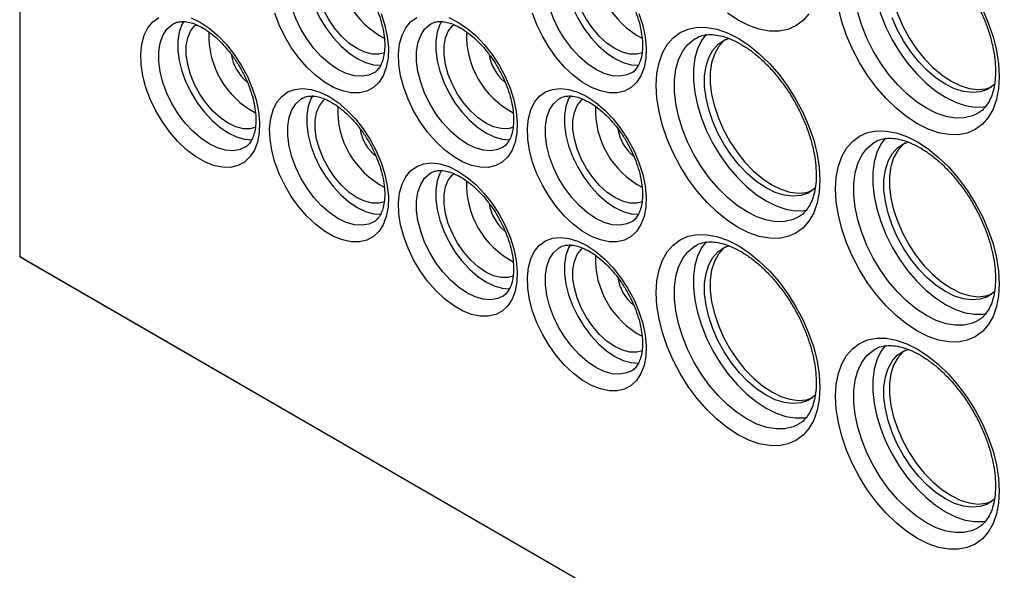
# Model space of a CAD drawing. Header units: millimetres. Extents: x 0 to 559, y 0 to 432.
# Tile 5 of 13: x 428 to 490, y 288 to 323. Entities that reach past the tile are written whole.
import ezdxf

# ---------------------------------------------------------------- set-up
doc = ezdxf.new("R2010")
doc.units = ezdxf.units.MM
doc.header["$LTSCALE"] = 2

msp = doc.modelspace()

# ---------------------------------------------------------------- linework, layer by layer
for p, q in [((428.082, 388.973), (428.082, 307.973)), ((428.082, 307.973), (530.047, 249.11)), ((428.082, 307.973), (428.082, 307.973)), ((428.365, 307.809), (428.082, 307.973)), ((428.365, 307.809), (530.33, 248.946))]:
    msp.add_line(p, q)
at = {"flags": 128}
for points in [[(482.704, 328.524), (482.408, 328.126), (482.158, 327.606), (481.989, 327.006), (481.904, 326.338), (481.904, 325.614), (481.989, 324.847), (482.158, 324.051), (482.408, 323.243), (482.734, 322.436), (483.13, 321.645), (483.588, 320.886), (484.101, 320.172), (484.658, 319.518), (485.249, 318.934), (485.863, 318.432), (486.489, 318.021), (487.115, 317.709), (487.729, 317.502), (488.32, 317.403), (488.877, 317.415), (489.083, 317.45)], [(483.922, 328.184), (483.802, 328.088), (483.475, 327.723), (483.222, 327.263), (483.051, 326.721), (482.964, 326.107), (482.964, 325.436), (483.051, 324.722), (483.222, 323.982), (483.475, 323.232), (483.802, 322.488), (484.197, 321.768), (484.652, 321.087), (485.155, 320.461), (485.696, 319.903), (486.263, 319.427), (486.843, 319.042), (487.422, 318.757), (487.989, 318.58), (488.53, 318.512), (489.033, 318.557), (489.41, 318.677)], [(446.572, 327.513), (446.452, 327.3), (446.281, 326.824), (446.195, 326.276), (446.195, 325.669), (446.281, 325.02), (446.452, 324.348), (446.702, 323.67), (447.025, 323.005), (447.412, 322.37), (447.852, 321.784), (448.333, 321.263), (448.842, 320.82), (449.366, 320.467), (449.89, 320.215), (450.399, 320.07), (450.862, 320.035)], [(462.836, 327.515), (462.715, 327.301), (462.545, 326.826), (462.458, 326.277), (462.458, 325.67), (462.545, 325.022), (462.715, 324.349), (462.966, 323.671), (463.288, 323.006), (463.675, 322.372), (464.115, 321.786), (464.596, 321.264), (465.106, 320.821), (465.629, 320.469), (466.153, 320.217), (466.663, 320.071), (467.125, 320.037)], [(450.427, 319.558), (450.118, 319.42), (449.678, 319.342), (449.197, 319.376), (448.688, 319.521), (448.164, 319.773), (447.64, 320.126), (447.131, 320.569), (446.649, 321.09), (446.209, 321.676), (445.823, 322.311), (445.5, 322.976), (445.25, 323.654), (445.079, 324.326), (444.993, 324.975), (444.993, 325.582), (445.079, 326.131), (445.25, 326.606), (445.5, 326.995), (445.823, 327.288), (445.93, 327.354)], [(451.103, 320.825), (450.762, 320.732), (450.324, 320.733), (449.853, 320.851), (449.366, 321.08), (448.879, 321.413), (448.408, 321.839), (447.97, 322.344), (447.58, 322.91), (447.25, 323.518), (446.992, 324.147), (446.816, 324.776), (446.726, 325.383), (446.726, 325.948), (446.816, 326.452), (446.992, 326.877), (447.25, 327.209), (447.356, 327.299)], [(466.69, 319.56), (466.382, 319.421), (465.942, 319.343), (465.461, 319.378), (464.951, 319.523), (464.427, 319.775), (463.904, 320.127), (463.394, 320.57), (462.913, 321.092), (462.473, 321.678), (462.086, 322.312), (461.764, 322.977), (461.513, 323.656), (461.343, 324.328), (461.256, 324.977), (461.256, 325.583), (461.343, 326.132), (461.513, 326.608), (461.764, 326.997), (462.086, 327.289), (462.194, 327.356)], [(467.366, 320.827), (467.025, 320.734), (466.587, 320.735), (466.117, 320.852), (465.629, 321.081), (465.142, 321.415), (464.672, 321.841), (464.234, 322.346), (463.843, 322.912), (463.513, 323.52), (463.256, 324.149), (463.079, 324.778), (462.989, 325.385), (462.989, 325.95), (463.079, 326.454), (463.256, 326.878), (463.513, 327.21), (463.62, 327.301)], [(439.466, 322.753), (440.039, 322.372), (440.597, 321.899), (441.129, 321.344), (441.623, 320.72), (442.065, 320.043), (442.447, 319.328), (442.759, 318.592), (442.994, 317.852), (443.146, 317.125), (443.211, 316.429), (443.189, 315.78), (443.08, 315.192), (442.886, 314.681), (442.612, 314.257), (442.264, 313.931), (441.851, 313.71), (441.382, 313.6), (440.867, 313.603), (440.32, 313.719), (439.753, 313.945), (439.18, 314.276), (438.613, 314.704), (438.066, 315.22), (437.551, 315.811), (437.082, 316.463), (436.669, 317.161), (436.321, 317.889), (436.047, 318.629), (435.853, 319.365), (435.744, 320.078), (435.722, 320.753), (435.787, 321.373), (435.939, 321.924), (436.174, 322.393), (436.486, 322.769), (436.868, 323.044)], [(438.894, 323.033), (439.466, 322.753)], [(450.891, 323.288), (451.125, 322.548), (451.277, 321.821), (451.343, 321.125), (451.321, 320.476), (451.212, 319.888), (451.018, 319.377), (450.744, 318.953), (450.396, 318.627), (449.983, 318.406), (449.513, 318.296), (448.999, 318.299), (448.452, 318.414), (447.885, 318.641), (447.311, 318.972), (446.744, 319.4), (446.197, 319.916), (445.683, 320.507), (445.214, 321.159), (444.8, 321.857), (444.453, 322.585), (444.178, 323.325)], [(455.73, 322.755), (456.302, 322.374), (456.861, 321.9), (457.393, 321.345), (457.886, 320.722), (458.329, 320.045), (458.71, 319.33), (459.022, 318.594), (459.257, 317.854), (459.409, 317.127), (459.475, 316.431), (459.453, 315.781), (459.344, 315.194), (459.15, 314.682), (458.876, 314.259), (458.528, 313.932), (458.114, 313.712), (457.645, 313.601), (457.131, 313.604), (456.584, 313.72), (456.017, 313.946), (455.443, 314.278), (454.876, 314.706), (454.329, 315.222), (453.815, 315.813), (453.346, 316.465), (452.932, 317.163), (452.584, 317.89), (452.31, 318.631), (452.116, 319.366), (452.007, 320.08), (451.985, 320.755), (452.051, 321.375), (452.203, 321.926), (452.438, 322.395), (452.749, 322.771), (453.131, 323.045)], [(455.158, 323.034), (455.73, 322.755)], [(467.154, 323.29), (467.389, 322.549), (467.541, 321.823), (467.607, 321.127), (467.585, 320.477), (467.475, 319.89), (467.281, 319.378), (467.007, 318.954), (466.66, 318.628), (466.246, 318.407), (465.777, 318.297), (465.263, 318.3), (464.716, 318.416), (464.149, 318.642), (463.575, 318.973), (463.008, 319.402), (462.461, 319.918), (461.947, 320.508), (461.477, 321.16), (461.064, 321.859), (460.716, 322.586), (460.442, 323.327)], [(477.878, 323.278), (477.503, 322.847), (477.058, 322.517), (476.55, 322.296), (475.989, 322.187), (475.383, 322.192), (474.744, 322.311), (474.081, 322.541), (473.408, 322.879), (472.734, 323.319)], [(488.817, 323.573), (489.192, 322.708), (489.49, 321.836), (489.707, 320.973), (489.839, 320.132), (489.883, 319.328), (489.839, 318.576), (489.707, 317.887), (489.49, 317.274), (489.192, 316.747), (488.817, 316.315), (488.371, 315.986), (487.864, 315.765), (487.302, 315.656), (486.697, 315.661), (486.057, 315.779), (485.395, 316.009), (484.721, 316.347), (484.048, 316.787), (483.385, 317.322), (482.746, 317.941), (482.14, 318.636), (481.579, 319.393), (481.071, 320.2), (480.626, 321.044), (480.251, 321.908), (479.952, 322.78), (479.735, 323.644)], [(488.515, 316.993), (488.188, 316.843), (487.675, 316.721), (487.118, 316.71), (486.527, 316.808), (485.913, 317.015), (485.287, 317.327), (484.661, 317.738), (484.047, 318.24), (483.456, 318.824), (482.899, 319.479), (482.386, 320.192), (481.928, 320.951), (481.532, 321.742), (481.206, 322.549), (480.956, 323.357)], [(442.295, 314.862), (441.987, 314.724), (441.547, 314.646), (441.065, 314.68), (440.556, 314.825), (440.032, 315.077), (439.508, 315.43), (438.999, 315.873), (438.518, 316.395), (438.078, 316.981), (437.691, 317.615), (437.368, 318.28), (437.118, 318.958), (436.948, 319.631), (436.861, 320.279), (436.861, 320.886), (436.948, 321.435), (437.118, 321.91), (437.368, 322.299), (437.691, 322.592), (437.799, 322.658)], [(438.441, 322.818), (438.32, 322.604), (438.15, 322.129), (438.063, 321.58), (438.063, 320.973), (438.15, 320.325), (438.32, 319.652), (438.57, 318.974), (438.893, 318.309), (439.28, 317.674), (439.72, 317.089), (440.201, 316.567), (440.711, 316.124), (441.234, 315.771), (441.758, 315.519), (442.267, 315.374), (442.73, 315.339)], [(442.971, 316.13), (442.63, 316.037), (442.192, 316.038), (441.721, 316.155), (441.234, 316.384), (440.747, 316.717), (440.276, 317.144), (439.838, 317.648), (439.448, 318.214), (439.118, 318.822), (438.861, 319.451), (438.684, 320.08), (438.594, 320.688), (438.594, 321.253), (438.684, 321.756), (438.861, 322.181), (439.118, 322.513), (439.225, 322.604)], [(458.559, 314.864), (458.25, 314.726), (457.81, 314.648), (457.329, 314.682), (456.819, 314.827), (456.296, 315.079), (455.772, 315.431), (455.262, 315.875), (454.781, 316.396), (454.341, 316.982), (453.955, 317.616), (453.632, 318.282), (453.382, 318.96), (453.211, 319.632), (453.125, 320.281), (453.125, 320.888), (453.211, 321.436), (453.382, 321.912), (453.632, 322.301), (453.955, 322.594), (454.062, 322.66)], [(454.704, 322.819), (454.584, 322.606), (454.413, 322.13), (454.327, 321.581), (454.327, 320.975), (454.413, 320.326), (454.584, 319.654), (454.834, 318.975), (455.157, 318.31), (455.543, 317.676), (455.983, 317.09), (456.465, 316.568), (456.974, 316.125), (457.498, 315.773), (458.021, 315.521), (458.531, 315.376), (458.994, 315.341)], [(459.235, 316.131), (458.894, 316.038), (458.456, 316.039), (457.985, 316.156), (457.498, 316.385), (457.01, 316.719), (456.54, 317.145), (456.102, 317.65), (455.711, 318.216), (455.382, 318.824), (455.124, 319.453), (454.947, 320.082), (454.857, 320.689), (454.857, 321.254), (454.947, 321.758), (455.124, 322.183), (455.382, 322.514), (455.488, 322.605)], [(473.408, 321.736), (474.081, 321.296), (474.744, 320.761), (475.383, 320.141), (475.989, 319.447), (476.55, 318.69), (477.058, 317.883), (477.503, 317.039), (477.878, 316.174), (478.177, 315.303), (478.394, 314.439), (478.525, 313.598), (478.569, 312.795), (478.525, 312.042), (478.394, 311.354), (478.177, 310.741), (477.878, 310.214), (477.503, 309.782), (477.058, 309.453), (476.55, 309.232), (475.989, 309.123), (475.383, 309.127), (474.744, 309.246), (474.081, 309.476), (473.408, 309.814), (472.734, 310.254), (472.072, 310.788), (471.432, 311.408), (470.827, 312.103), (470.265, 312.86), (469.758, 313.667), (469.312, 314.51), (468.937, 315.375), (468.639, 316.247), (468.422, 317.11), (468.29, 317.951), (468.246, 318.755), (468.29, 319.507), (468.422, 320.196), (468.639, 320.809), (468.937, 321.336), (469.312, 321.768), (469.758, 322.097), (470.265, 322.318), (470.827, 322.427), (471.432, 322.422), (472.072, 322.304), (472.734, 322.073), (473.408, 321.736)], [(489.624, 318.861), (489.53, 318.773), (489.134, 318.509), (488.68, 318.353), (488.177, 318.308), (487.635, 318.375), (487.069, 318.553), (486.489, 318.838), (485.909, 319.222), (485.343, 319.699), (484.802, 320.257), (484.298, 320.883), (483.844, 321.564), (483.448, 322.284), (483.121, 323.028)], [(471.39, 321.991), (471.094, 321.593), (470.845, 321.073), (470.675, 320.473), (470.59, 319.805), (470.59, 319.08), (470.675, 318.313), (470.845, 317.518), (471.094, 316.709), (471.42, 315.902), (471.816, 315.112), (472.275, 314.353), (472.787, 313.639), (473.344, 312.984), (473.935, 312.4), (474.55, 311.898), (475.175, 311.488), (475.801, 311.176), (476.415, 310.969), (477.007, 310.87), (477.563, 310.882), (477.769, 310.916)], [(477.201, 310.459), (476.874, 310.31), (476.361, 310.188), (475.804, 310.176), (475.213, 310.275), (474.599, 310.482), (473.973, 310.794), (473.347, 311.205), (472.733, 311.706), (472.142, 312.29), (471.585, 312.945), (471.073, 313.659), (470.614, 314.418), (470.218, 315.208), (469.892, 316.015), (469.642, 316.824), (469.473, 317.619), (469.388, 318.386), (469.388, 319.111), (469.473, 319.779), (469.642, 320.379), (469.892, 320.899), (470.218, 321.33), (470.614, 321.663), (470.694, 321.713)], [(478.31, 312.328), (478.216, 312.24), (477.821, 311.976), (477.366, 311.82), (476.863, 311.775), (476.322, 311.842), (475.755, 312.02), (475.175, 312.304), (474.596, 312.689), (474.029, 313.166), (473.488, 313.723), (472.985, 314.349), (472.53, 315.03), (472.135, 315.751), (471.807, 316.494), (471.555, 317.244), (471.384, 317.985), (471.297, 318.699), (471.297, 319.37), (471.384, 319.983), (471.555, 320.526), (471.807, 320.985), (472.135, 321.351), (472.53, 321.614), (472.814, 321.727)], [(472.608, 321.651), (472.488, 321.555), (472.161, 321.189), (471.909, 320.73), (471.737, 320.188), (471.651, 319.574), (471.651, 318.903), (471.737, 318.189), (471.909, 317.449), (472.161, 316.698), (472.488, 315.955), (472.884, 315.234), (473.338, 314.553), (473.842, 313.927), (474.383, 313.37), (474.949, 312.893), (475.529, 312.508), (476.109, 312.224), (476.675, 312.046), (477.216, 311.979), (477.72, 312.024), (478.096, 312.144)], [(447.598, 318.059), (448.17, 317.678), (448.729, 317.204), (449.261, 316.649), (449.754, 316.026), (450.197, 315.349), (450.579, 314.634), (450.891, 313.898), (451.125, 313.158), (451.277, 312.431), (451.343, 311.735), (451.321, 311.085), (451.212, 310.498), (451.018, 309.986), (450.744, 309.563), (450.396, 309.237), (449.983, 309.016), (449.513, 308.905), (448.999, 308.908), (448.452, 309.024), (447.885, 309.25), (447.311, 309.582), (446.744, 310.01), (446.197, 310.526), (445.683, 311.117), (445.214, 311.769), (444.8, 312.467), (444.453, 313.195), (444.178, 313.935), (443.985, 314.67), (443.875, 315.384), (443.853, 316.059), (443.919, 316.679), (444.071, 317.23), (444.306, 317.699), (444.618, 318.075), (444.999, 318.349), (445.442, 318.515), (445.935, 318.569), (446.467, 318.51), (447.026, 318.338), (447.598, 318.059)], [(446.572, 318.123), (446.452, 317.91), (446.281, 317.434), (446.195, 316.886), (446.195, 316.279), (446.281, 315.63), (446.452, 314.958), (446.702, 314.28), (447.025, 313.614), (447.412, 312.98), (447.852, 312.394), (448.333, 311.873), (448.842, 311.43), (449.366, 311.077), (449.89, 310.825), (450.399, 310.68), (450.862, 310.645)], [(463.862, 318.06), (464.434, 317.679), (464.992, 317.206), (465.525, 316.651), (466.018, 316.028), (466.46, 315.35), (466.842, 314.635), (467.154, 313.899), (467.389, 313.159), (467.541, 312.433), (467.607, 311.736), (467.585, 311.087), (467.475, 310.5), (467.281, 309.988), (467.007, 309.564), (466.66, 309.238), (466.246, 309.017), (465.777, 308.907), (465.263, 308.91), (464.716, 309.026), (464.149, 309.252), (463.575, 309.583), (463.008, 310.012), (462.461, 310.527), (461.947, 311.118), (461.477, 311.77), (461.064, 312.468), (460.716, 313.196), (460.442, 313.936), (460.248, 314.672), (460.139, 315.385), (460.117, 316.06), (460.183, 316.68), (460.335, 317.231), (460.569, 317.701), (460.881, 318.077), (461.263, 318.351), (461.706, 318.517), (462.199, 318.571), (462.731, 318.511), (463.29, 318.34), (463.862, 318.06)], [(462.836, 318.125), (462.715, 317.911), (462.545, 317.436), (462.458, 316.887), (462.458, 316.28), (462.545, 315.632), (462.715, 314.959), (462.966, 314.281), (463.288, 313.616), (463.675, 312.982), (464.115, 312.396), (464.596, 311.874), (465.106, 311.431), (465.629, 311.079), (466.153, 310.826), (466.663, 310.681), (467.125, 310.646)], [(450.427, 310.168), (450.118, 310.03), (449.678, 309.952), (449.197, 309.986), (448.688, 310.131), (448.164, 310.383), (447.64, 310.736), (447.131, 311.179), (446.649, 311.7), (446.209, 312.286), (445.823, 312.92), (445.5, 313.586), (445.25, 314.264), (445.079, 314.936), (444.993, 315.585), (444.993, 316.192), (445.079, 316.74), (445.25, 317.216), (445.5, 317.605), (445.823, 317.898), (445.93, 317.964)], [(451.103, 311.435), (450.762, 311.342), (450.324, 311.343), (449.853, 311.46), (449.366, 311.689), (448.879, 312.023), (448.408, 312.449), (447.97, 312.954), (447.58, 313.52), (447.25, 314.128), (446.992, 314.757), (446.816, 315.386), (446.726, 315.993), (446.726, 316.558), (446.816, 317.062), (446.992, 317.487), (447.25, 317.818), (447.356, 317.909)], [(466.69, 310.17), (466.382, 310.031), (465.942, 309.953), (465.461, 309.987), (464.951, 310.132), (464.427, 310.385), (463.904, 310.737), (463.394, 311.18), (462.913, 311.702), (462.473, 312.288), (462.086, 312.922), (461.764, 313.587), (461.513, 314.265), (461.343, 314.938), (461.256, 315.586), (461.256, 316.193), (461.343, 316.742), (461.513, 317.217), (461.764, 317.607), (462.086, 317.899), (462.194, 317.966)], [(467.366, 311.437), (467.025, 311.344), (466.587, 311.345), (466.117, 311.462), (465.629, 311.691), (465.142, 312.024), (464.672, 312.451), (464.234, 312.955), (463.843, 313.521), (463.513, 314.129), (463.256, 314.758), (463.079, 315.387), (462.989, 315.995), (462.989, 316.56), (463.079, 317.063), (463.256, 317.488), (463.513, 317.82), (463.62, 317.911)], [(484.721, 315.204), (485.395, 314.764), (486.057, 314.23), (486.697, 313.61), (487.302, 312.916), (487.864, 312.158), (488.371, 311.351), (488.817, 310.508), (489.192, 309.643), (489.49, 308.772), (489.707, 307.908), (489.839, 307.067), (489.883, 306.264), (489.839, 305.511), (489.707, 304.822), (489.49, 304.209), (489.192, 303.682), (488.817, 303.251), (488.371, 302.922), (487.864, 302.7), (487.302, 302.591), (486.697, 302.596), (486.057, 302.715), (485.395, 302.945), (484.721, 303.283), (484.048, 303.723), (483.385, 304.257), (482.746, 304.877), (482.14, 305.571), (481.579, 306.329), (481.071, 307.136), (480.626, 307.979), (480.251, 308.844), (479.952, 309.715), (479.735, 310.579), (479.604, 311.42), (479.559, 312.223), (479.604, 312.976), (479.735, 313.665), (479.952, 314.278), (480.251, 314.805), (480.626, 315.236), (481.071, 315.565), (481.579, 315.787), (482.14, 315.896), (482.746, 315.891), (483.385, 315.772), (484.048, 315.542), (484.721, 315.204)], [(488.515, 303.928), (488.188, 303.778), (487.675, 303.657), (487.118, 303.645), (486.527, 303.744), (485.913, 303.951), (485.287, 304.263), (484.661, 304.673), (484.047, 305.175), (483.456, 305.759), (482.899, 306.414), (482.386, 307.127), (481.928, 307.887), (481.532, 308.677), (481.206, 309.484), (480.956, 310.293), (480.787, 311.088), (480.702, 311.855), (480.702, 312.579), (480.787, 313.248), (480.956, 313.848), (481.206, 314.368), (481.532, 314.798), (481.928, 315.132), (482.008, 315.182)], [(482.704, 315.46), (482.408, 315.062), (482.158, 314.542), (481.989, 313.942), (481.904, 313.273), (481.904, 312.549), (481.989, 311.782), (482.158, 310.987), (482.408, 310.178), (482.734, 309.371), (483.13, 308.58), (483.588, 307.821), (484.101, 307.108), (484.658, 306.453), (485.249, 305.869), (485.863, 305.367), (486.489, 304.956), (487.115, 304.645), (487.729, 304.437), (488.32, 304.339), (488.877, 304.351), (489.083, 304.385)], [(489.624, 305.796), (489.53, 305.709), (489.134, 305.445), (488.68, 305.289), (488.177, 305.244), (487.635, 305.311), (487.069, 305.489), (486.489, 305.773), (485.909, 306.158), (485.343, 306.634), (484.802, 307.192), (484.298, 307.818), (483.844, 308.499), (483.448, 309.219), (483.121, 309.963), (482.869, 310.713), (482.698, 311.454), (482.611, 312.167), (482.611, 312.838), (482.698, 313.452), (482.869, 313.995), (483.121, 314.454), (483.448, 314.819), (483.844, 315.083), (484.127, 315.195)], [(483.922, 315.119), (483.802, 315.024), (483.475, 314.658), (483.222, 314.199), (483.051, 313.656), (482.964, 313.043), (482.964, 312.371), (483.051, 311.658), (483.222, 310.917), (483.475, 310.167), (483.802, 309.423), (484.197, 308.703), (484.652, 308.022), (485.155, 307.396), (485.696, 306.838), (486.263, 306.362), (486.843, 305.977), (487.422, 305.693), (487.989, 305.515), (488.53, 305.448), (489.033, 305.493), (489.41, 305.613)], [(455.73, 313.364), (456.302, 312.983), (456.861, 312.51), (457.393, 311.955), (457.886, 311.332), (458.329, 310.655), (458.71, 309.94), (459.022, 309.203), (459.257, 308.463), (459.409, 307.737), (459.475, 307.041), (459.453, 306.391), (459.344, 305.804), (459.15, 305.292), (458.876, 304.868), (458.528, 304.542), (458.114, 304.321), (457.645, 304.211), (457.131, 304.214), (456.584, 304.33), (456.017, 304.556), (455.443, 304.887), (454.876, 305.316), (454.329, 305.831), (453.815, 306.422), (453.346, 307.074), (452.932, 307.772), (452.584, 308.5), (452.31, 309.241), (452.116, 309.976), (452.007, 310.69), (451.985, 311.364), (452.051, 311.985), (452.203, 312.536), (452.438, 313.005), (452.749, 313.381), (453.131, 313.655), (453.574, 313.821), (454.067, 313.875), (454.599, 313.815), (455.158, 313.644), (455.73, 313.364)], [(458.559, 305.474), (458.25, 305.335), (457.81, 305.257), (457.329, 305.291), (456.819, 305.437), (456.296, 305.689), (455.772, 306.041), (455.262, 306.484), (454.781, 307.006), (454.341, 307.592), (453.955, 308.226), (453.632, 308.891), (453.382, 309.569), (453.211, 310.242), (453.125, 310.89), (453.125, 311.497), (453.211, 312.046), (453.382, 312.521), (453.632, 312.911), (453.955, 313.203), (454.062, 313.27)], [(454.704, 313.429), (454.584, 313.215), (454.413, 312.74), (454.327, 312.191), (454.327, 311.584), (454.413, 310.936), (454.584, 310.263), (454.834, 309.585), (455.157, 308.92), (455.543, 308.286), (455.983, 307.7), (456.465, 307.178), (456.974, 306.735), (457.498, 306.383), (458.021, 306.13), (458.531, 305.985), (458.994, 305.951)], [(459.235, 306.741), (458.894, 306.648), (458.456, 306.649), (457.985, 306.766), (457.498, 306.995), (457.01, 307.329), (456.54, 307.755), (456.102, 308.26), (455.711, 308.826), (455.382, 309.433), (455.124, 310.063), (454.947, 310.692), (454.857, 311.299), (454.857, 311.864), (454.947, 312.367), (455.124, 312.792), (455.382, 313.124), (455.488, 313.215)], [(473.408, 308.671), (474.081, 308.231), (474.744, 307.697), (475.383, 307.077), (475.989, 306.382), (476.55, 305.625), (477.058, 304.818), (477.503, 303.975), (477.878, 303.11), (478.177, 302.238), (478.394, 301.375), (478.525, 300.534), (478.569, 299.73), (478.525, 298.978), (478.394, 298.289), (478.177, 297.676), (477.878, 297.149), (477.503, 296.717), (477.058, 296.388), (476.55, 296.167), (475.989, 296.058), (475.383, 296.063), (474.744, 296.181), (474.081, 296.411), (473.408, 296.749), (472.734, 297.189), (472.072, 297.724), (471.432, 298.343), (470.827, 299.038), (470.265, 299.795), (469.758, 300.602), (469.312, 301.446), (468.937, 302.31), (468.639, 303.182), (468.422, 304.046), (468.29, 304.886), (468.246, 305.69), (468.29, 306.443), (468.422, 307.131), (468.639, 307.744), (468.937, 308.271), (469.312, 308.703), (469.758, 309.032), (470.265, 309.253), (470.827, 309.362), (471.432, 309.357), (472.072, 309.239), (472.734, 309.009), (473.408, 308.671)], [(463.862, 308.67), (464.434, 308.289), (464.992, 307.816), (465.525, 307.261), (466.018, 306.637), (466.46, 305.96), (466.842, 305.245), (467.154, 304.509), (467.389, 303.769), (467.541, 303.042), (467.607, 302.346), (467.585, 301.697), (467.475, 301.109), (467.281, 300.598), (467.007, 300.174), (466.66, 299.848), (466.246, 299.627), (465.777, 299.517), (465.263, 299.52), (464.716, 299.636), (464.149, 299.862), (463.575, 300.193), (463.008, 300.621), (462.461, 301.137), (461.947, 301.728), (461.477, 302.38), (461.064, 303.078), (460.716, 303.806), (460.442, 304.546), (460.248, 305.282), (460.139, 305.995), (460.117, 306.67), (460.183, 307.29), (460.335, 307.841), (460.569, 308.31), (460.881, 308.686), (461.263, 308.961), (461.706, 309.127), (462.199, 309.181), (462.731, 309.121), (463.29, 308.95), (463.862, 308.67)], [(471.39, 308.926), (471.094, 308.528), (470.845, 308.008), (470.675, 307.408), (470.59, 306.74), (470.59, 306.016), (470.675, 305.249), (470.845, 304.453), (471.094, 303.645), (471.42, 302.838), (471.816, 302.047), (472.275, 301.288), (472.787, 300.574), (473.344, 299.92), (473.935, 299.336), (474.55, 298.834), (475.175, 298.423), (475.801, 298.111), (476.415, 297.904), (477.007, 297.805), (477.563, 297.817), (477.769, 297.852)], [(466.69, 300.779), (466.382, 300.641), (465.942, 300.563), (465.461, 300.597), (464.951, 300.742), (464.427, 300.994), (463.904, 301.347), (463.394, 301.79), (462.913, 302.312), (462.473, 302.897), (462.086, 303.532), (461.764, 304.197), (461.513, 304.875), (461.343, 305.548), (461.256, 306.196), (461.256, 306.803), (461.343, 307.352), (461.513, 307.827), (461.764, 308.216), (462.086, 308.509), (462.194, 308.575)], [(462.836, 308.735), (462.715, 308.521), (462.545, 308.046), (462.458, 307.497), (462.458, 306.89), (462.545, 306.242), (462.715, 305.569), (462.966, 304.891), (463.288, 304.226), (463.675, 303.591), (464.115, 303.006), (464.596, 302.484), (465.106, 302.041), (465.629, 301.688), (466.153, 301.436), (466.663, 301.291), (467.125, 301.256)], [(467.366, 302.046), (467.025, 301.954), (466.587, 301.955), (466.117, 302.072), (465.629, 302.301), (465.142, 302.634), (464.672, 303.061), (464.234, 303.565), (463.843, 304.131), (463.513, 304.739), (463.256, 305.368), (463.079, 305.997), (462.989, 306.605), (462.989, 307.17), (463.079, 307.673), (463.256, 308.098), (463.513, 308.43), (463.62, 308.521)], [(477.201, 297.395), (476.874, 297.245), (476.361, 297.123), (475.804, 297.111), (475.213, 297.21), (474.599, 297.417), (473.973, 297.729), (473.347, 298.14), (472.733, 298.642), (472.142, 299.226), (471.585, 299.88), (471.073, 300.594), (470.614, 301.353), (470.218, 302.144), (469.892, 302.951), (469.642, 303.759), (469.473, 304.555), (469.388, 305.322), (469.388, 306.046), (469.473, 306.714), (469.642, 307.314), (469.892, 307.834), (470.218, 308.265), (470.614, 308.598), (470.694, 308.649)], [(478.31, 299.263), (478.216, 299.175), (477.821, 298.911), (477.366, 298.755), (476.863, 298.71), (476.322, 298.777), (475.755, 298.955), (475.175, 299.24), (474.596, 299.624), (474.029, 300.101), (473.488, 300.659), (472.985, 301.285), (472.53, 301.966), (472.135, 302.686), (471.807, 303.429), (471.555, 304.18), (471.384, 304.92), (471.297, 305.634), (471.297, 306.305), (471.384, 306.919), (471.555, 307.461), (471.807, 307.92), (472.135, 308.286), (472.53, 308.55), (472.814, 308.662)], [(472.608, 308.586), (472.488, 308.49), (472.161, 308.125), (471.909, 307.665), (471.737, 307.123), (471.651, 306.509), (471.651, 305.838), (471.737, 305.124), (471.909, 304.384), (472.161, 303.634), (472.488, 302.89), (472.884, 302.17), (473.338, 301.489), (473.842, 300.863), (474.383, 300.305), (474.949, 299.829), (475.529, 299.444), (476.109, 299.159), (476.675, 298.982), (477.216, 298.914), (477.72, 298.959), (478.096, 299.079)], [(484.721, 302.14), (485.395, 301.7), (486.057, 301.165), (486.697, 300.546), (487.302, 299.851), (487.864, 299.094), (488.371, 298.287), (488.817, 297.443), (489.192, 296.579), (489.49, 295.707), (489.707, 294.843), (489.839, 294.002), (489.883, 293.199), (489.839, 292.446), (489.707, 291.758), (489.49, 291.145), (489.192, 290.618), (488.817, 290.186), (488.371, 289.857), (487.864, 289.636), (487.302, 289.527), (486.697, 289.531), (486.057, 289.65), (485.395, 289.88), (484.721, 290.218), (484.048, 290.658), (483.385, 291.192), (482.746, 291.812), (482.14, 292.507), (481.579, 293.264), (481.071, 294.071), (480.626, 294.914), (480.251, 295.779), (479.952, 296.651), (479.735, 297.514), (479.604, 298.355), (479.559, 299.159), (479.604, 299.911), (479.735, 300.6), (479.952, 301.213), (480.251, 301.74), (480.626, 302.172), (481.071, 302.501), (481.579, 302.722), (482.14, 302.831), (482.746, 302.826), (483.385, 302.708), (484.048, 302.478), (484.721, 302.14)], [(488.515, 290.864), (488.188, 290.714), (487.675, 290.592), (487.118, 290.58), (486.527, 290.679), (485.913, 290.886), (485.287, 291.198), (484.661, 291.609), (484.047, 292.111), (483.456, 292.694), (482.899, 293.349), (482.386, 294.063), (481.928, 294.822), (481.532, 295.612), (481.206, 296.419), (480.956, 297.228), (480.787, 298.023), (480.702, 298.79), (480.702, 299.515), (480.787, 300.183), (480.956, 300.783), (481.206, 301.303), (481.532, 301.734), (481.928, 302.067), (482.008, 302.118)], [(482.704, 302.395), (482.408, 301.997), (482.158, 301.477), (481.989, 300.877), (481.904, 300.209), (481.904, 299.484), (481.989, 298.717), (482.158, 297.922), (482.408, 297.113), (482.734, 296.306), (483.13, 295.516), (483.588, 294.757), (484.101, 294.043), (484.658, 293.388), (485.249, 292.805), (485.863, 292.303), (486.489, 291.892), (487.115, 291.58), (487.729, 291.373), (488.32, 291.274), (488.877, 291.286), (489.083, 291.32)], [(489.624, 292.732), (489.53, 292.644), (489.134, 292.38), (488.68, 292.224), (488.177, 292.179), (487.635, 292.246), (487.069, 292.424), (486.489, 292.708), (485.909, 293.093), (485.343, 293.57), (484.802, 294.127), (484.298, 294.753), (483.844, 295.434), (483.448, 296.155), (483.121, 296.898), (482.869, 297.649), (482.698, 298.389), (482.611, 299.103), (482.611, 299.774), (482.698, 300.388), (482.869, 300.93), (483.121, 301.389), (483.448, 301.755), (483.844, 302.019), (484.127, 302.131)], [(483.922, 302.055), (483.802, 301.959), (483.475, 301.593), (483.222, 301.134), (483.051, 300.592), (482.964, 299.978), (482.964, 299.307), (483.051, 298.593), (483.222, 297.853), (483.475, 297.102), (483.802, 296.359), (484.197, 295.638), (484.652, 294.958), (485.155, 294.331), (485.696, 293.774), (486.263, 293.297), (486.843, 292.912), (487.422, 292.628), (487.989, 292.45), (488.53, 292.383), (489.033, 292.428), (489.41, 292.548)]]:
    msp.add_lwpolyline(points, dxfattribs=at)
for centre, radius, start, end in [((453.63, 326.604), 5.489, 177.66242, 242.3985), ((469.894, 326.605), 5.489, 177.66242, 242.3985), ((445.499, 321.908), 5.489, 177.66242, 242.3985), ((461.762, 321.91), 5.489, 177.66242, 242.3985), ((444.193, 321.154), 2.798, 189.23381, 230.47252), ((460.457, 321.155), 2.798, 189.23381, 230.47252), ((453.63, 317.214), 5.489, 177.66242, 242.3985), ((469.894, 317.215), 5.489, 177.66242, 242.3985), ((452.325, 316.459), 2.798, 189.23381, 230.47252), ((468.589, 316.461), 2.798, 189.23381, 230.47252), ((461.762, 312.519), 5.489, 177.66242, 242.3985), ((460.457, 311.765), 2.798, 189.23381, 230.47252), ((469.894, 307.825), 5.489, 177.66242, 242.3985), ((468.589, 307.071), 2.798, 189.23381, 230.47252)]:
    msp.add_arc(centre, radius, start, end)
for points, knots in [([(482.021, 328.241), (482.065, 328.271), (482.226, 328.379), (482.539, 328.467), (482.977, 328.514), (483.454, 328.47), (483.98, 328.333), (484.528, 328.107), (485.092, 327.792), (485.662, 327.393), (486.228, 326.914), (486.779, 326.362), (487.306, 325.745), (487.798, 325.073), (488.247, 324.359), (488.643, 323.613), (488.981, 322.85), (489.254, 322.084), (489.459, 321.328), (489.593, 320.596), (489.655, 319.903), (489.647, 319.26), (489.573, 318.68), (489.437, 318.171), (489.247, 317.74), (489.008, 317.391), (488.768, 317.144), (488.586, 317.045), (488.515, 317.006)], [0, 0, 0, 0, 0.017636, 0.063633, 0.102797, 0.14447, 0.184537, 0.223888, 0.263044, 0.302203, 0.341466, 0.38087, 0.420403, 0.460038, 0.499736, 0.539458, 0.579156, 0.618779, 0.658287, 0.697641, 0.736811, 0.775788, 0.814612, 0.853397, 0.892352, 0.931968, 0.973098, 1, 1, 1, 1]), ([(445.928, 327.344), (445.946, 327.357), (446.04, 327.423), (446.242, 327.473), (446.556, 327.497), (446.923, 327.443), (447.337, 327.308), (447.79, 327.08), (448.255, 326.768), (448.721, 326.376), (449.176, 325.91), (449.605, 325.382), (449.998, 324.803), (450.343, 324.189), (450.633, 323.554), (450.858, 322.917), (451.016, 322.294), (451.103, 321.703), (451.121, 321.16), (451.074, 320.68), (450.971, 320.275), (450.823, 319.951), (450.635, 319.716), (450.508, 319.589), (450.422, 319.555), (450.422, 319.555)], [0, 0, 0, 0, 0.0121898, 0.063736, 0.1101304, 0.1545002, 0.2017267, 0.2482032, 0.2946037, 0.3411894, 0.388058, 0.4351831, 0.4824903, 0.5298881, 0.5772753, 0.6245254, 0.6715412, 0.7182335, 0.7645419, 0.8104838, 0.8562578, 0.9022313, 0.949423, 0.9999824, 1, 1, 1, 1]), ([(462.191, 327.346), (462.209, 327.358), (462.303, 327.425), (462.505, 327.475), (462.82, 327.498), (463.186, 327.445), (463.6, 327.309), (464.053, 327.082), (464.519, 326.77), (464.985, 326.377), (465.439, 325.912), (465.868, 325.384), (466.261, 324.805), (466.607, 324.19), (466.896, 323.556), (467.122, 322.918), (467.279, 322.295), (467.366, 321.704), (467.384, 321.161), (467.338, 320.681), (467.234, 320.277), (467.087, 319.953), (466.898, 319.718), (466.772, 319.591), (466.685, 319.557), (466.685, 319.557)], [0, 0, 0, 0, 0.01219, 0.063736, 0.11013, 0.1545, 0.201727, 0.248203, 0.294604, 0.341189, 0.388058, 0.435183, 0.48249, 0.529888, 0.577275, 0.624525, 0.671541, 0.718233, 0.764542, 0.810484, 0.856258, 0.902231, 0.949423, 0.999982, 1, 1, 1, 1]), ([(437.796, 322.648), (437.814, 322.661), (437.908, 322.727), (438.11, 322.777), (438.425, 322.801), (438.791, 322.747), (439.205, 322.612), (439.658, 322.385), (440.124, 322.072), (440.59, 321.68), (441.044, 321.215), (441.473, 320.686), (441.866, 320.107), (442.212, 319.493), (442.501, 318.858), (442.726, 318.221), (442.884, 317.598), (442.971, 317.007), (442.989, 316.464), (442.942, 315.984), (442.839, 315.579), (442.691, 315.255), (442.503, 315.02), (442.377, 314.893), (442.29, 314.859), (442.29, 314.859)], [0, 0, 0, 0, 0.01219, 0.063736, 0.11013, 0.1545, 0.201727, 0.248203, 0.294604, 0.341189, 0.388058, 0.435183, 0.48249, 0.529888, 0.577275, 0.624525, 0.671541, 0.718233, 0.764542, 0.810484, 0.856258, 0.902231, 0.949423, 0.999982, 1, 1, 1, 1]), ([(454.059, 322.65), (454.077, 322.663), (454.171, 322.729), (454.374, 322.779), (454.688, 322.802), (455.054, 322.749), (455.469, 322.614), (455.921, 322.386), (456.387, 322.074), (456.853, 321.681), (457.307, 321.216), (457.737, 320.688), (458.13, 320.109), (458.475, 319.494), (458.764, 318.86), (458.99, 318.223), (459.147, 317.6), (459.234, 317.008), (459.252, 316.465), (459.206, 315.985), (459.102, 315.581), (458.955, 315.257), (458.767, 315.022), (458.64, 314.895), (458.554, 314.861), (458.554, 314.861)], [0, 0, 0, 0, 0.01219, 0.063736, 0.11013, 0.1545, 0.201727, 0.248203, 0.294604, 0.341189, 0.388058, 0.435183, 0.48249, 0.529888, 0.577275, 0.624525, 0.671541, 0.718233, 0.764542, 0.810484, 0.856258, 0.902231, 0.949423, 0.999982, 1, 1, 1, 1]), ([(470.707, 321.707), (470.752, 321.737), (470.913, 321.846), (471.226, 321.934), (471.664, 321.98), (472.141, 321.936), (472.666, 321.8), (473.215, 321.573), (473.778, 321.259), (474.348, 320.86), (474.914, 320.381), (475.465, 319.829), (475.992, 319.212), (476.484, 318.54), (476.933, 317.825), (477.33, 317.08), (477.667, 316.317), (477.941, 315.55), (478.146, 314.794), (478.279, 314.063), (478.342, 313.369), (478.334, 312.727), (478.259, 312.146), (478.123, 311.638), (477.934, 311.207), (477.695, 310.858), (477.454, 310.611), (477.273, 310.512), (477.201, 310.473)], [0, 0, 0, 0, 0.017636, 0.063633, 0.102797, 0.14447, 0.184537, 0.223888, 0.263044, 0.302203, 0.341466, 0.38087, 0.420403, 0.460038, 0.499736, 0.539458, 0.579156, 0.618779, 0.658287, 0.697641, 0.736811, 0.775788, 0.814612, 0.853397, 0.892352, 0.931968, 0.973098, 1, 1, 1, 1]), ([(445.928, 317.954), (445.946, 317.967), (446.04, 318.033), (446.242, 318.083), (446.556, 318.106), (446.923, 318.053), (447.337, 317.918), (447.79, 317.69), (448.255, 317.378), (448.721, 316.986), (449.176, 316.52), (449.605, 315.992), (449.998, 315.413), (450.343, 314.799), (450.633, 314.164), (450.858, 313.527), (451.016, 312.904), (451.103, 312.312), (451.121, 311.769), (451.074, 311.289), (450.971, 310.885), (450.823, 310.561), (450.635, 310.326), (450.508, 310.199), (450.422, 310.165), (450.422, 310.165)], [0, 0, 0, 0, 0.01219, 0.063736, 0.11013, 0.1545, 0.201727, 0.248203, 0.294604, 0.341189, 0.388058, 0.435183, 0.48249, 0.529888, 0.577275, 0.624525, 0.671541, 0.718233, 0.764542, 0.810484, 0.856258, 0.902231, 0.949423, 0.999982, 1, 1, 1, 1]), ([(462.191, 317.956), (462.209, 317.968), (462.303, 318.034), (462.505, 318.085), (462.82, 318.108), (463.186, 318.054), (463.6, 317.919), (464.053, 317.692), (464.519, 317.38), (464.985, 316.987), (465.439, 316.522), (465.868, 315.993), (466.261, 315.415), (466.607, 314.8), (466.896, 314.166), (467.122, 313.528), (467.279, 312.905), (467.366, 312.314), (467.384, 311.771), (467.338, 311.291), (467.234, 310.887), (467.087, 310.563), (466.898, 310.327), (466.772, 310.201), (466.685, 310.167), (466.685, 310.167)], [0, 0, 0, 0, 0.01219, 0.063736, 0.11013, 0.1545, 0.201727, 0.248203, 0.294604, 0.341189, 0.388058, 0.435183, 0.48249, 0.529888, 0.577275, 0.624525, 0.671541, 0.718233, 0.764542, 0.810484, 0.856258, 0.902231, 0.949423, 0.999982, 1, 1, 1, 1]), ([(482.021, 315.176), (482.065, 315.206), (482.226, 315.314), (482.539, 315.402), (482.977, 315.449), (483.454, 315.405), (483.98, 315.268), (484.528, 315.042), (485.092, 314.728), (485.662, 314.329), (486.228, 313.85), (486.779, 313.297), (487.306, 312.68), (487.798, 312.009), (488.247, 311.294), (488.643, 310.548), (488.981, 309.786), (489.254, 309.019), (489.459, 308.263), (489.593, 307.532), (489.655, 306.838), (489.647, 306.195), (489.573, 305.615), (489.437, 305.107), (489.247, 304.675), (489.008, 304.326), (488.768, 304.079), (488.586, 303.98), (488.515, 303.941)], [0, 0, 0, 0, 0.017636, 0.063633, 0.102797, 0.14447, 0.184537, 0.223888, 0.263044, 0.302203, 0.341466, 0.38087, 0.420403, 0.460038, 0.499736, 0.539458, 0.579156, 0.618779, 0.658287, 0.697641, 0.736811, 0.775788, 0.814612, 0.853397, 0.892352, 0.931968, 0.973098, 1, 1, 1, 1]), ([(454.059, 313.26), (454.077, 313.272), (454.171, 313.339), (454.374, 313.389), (454.688, 313.412), (455.054, 313.359), (455.469, 313.223), (455.921, 312.996), (456.387, 312.684), (456.853, 312.291), (457.307, 311.826), (457.737, 311.297), (458.13, 310.719), (458.475, 310.104), (458.764, 309.47), (458.99, 308.832), (459.147, 308.209), (459.234, 307.618), (459.252, 307.075), (459.206, 306.595), (459.102, 306.191), (458.955, 305.867), (458.767, 305.631), (458.64, 305.505), (458.554, 305.471), (458.554, 305.471)], [0, 0, 0, 0, 0.01219, 0.063736, 0.11013, 0.1545, 0.201727, 0.248203, 0.294604, 0.341189, 0.388058, 0.435183, 0.48249, 0.529888, 0.577275, 0.624525, 0.671541, 0.718233, 0.764542, 0.810484, 0.856258, 0.902231, 0.949423, 0.999982, 1, 1, 1, 1]), ([(470.707, 308.643), (470.752, 308.673), (470.913, 308.781), (471.226, 308.869), (471.664, 308.916), (472.141, 308.872), (472.666, 308.735), (473.215, 308.509), (473.778, 308.194), (474.348, 307.795), (474.914, 307.316), (475.465, 306.764), (475.992, 306.147), (476.484, 305.475), (476.933, 304.76), (477.33, 304.015), (477.667, 303.252), (477.941, 302.486), (478.146, 301.73), (478.279, 300.998), (478.342, 300.305), (478.334, 299.662), (478.259, 299.082), (478.123, 298.573), (477.934, 298.142), (477.695, 297.793), (477.454, 297.546), (477.273, 297.447), (477.201, 297.408)], [0, 0, 0, 0, 0.0176363, 0.0636334, 0.1027965, 0.1444705, 0.1845365, 0.2238879, 0.2630445, 0.3022028, 0.3414665, 0.3808698, 0.4204033, 0.460038, 0.4997365, 0.5394585, 0.5791557, 0.6187792, 0.6582873, 0.6976412, 0.7368109, 0.775788, 0.8146116, 0.8533974, 0.892352, 0.9319678, 0.9730978, 1, 1, 1, 1]), ([(462.191, 308.565), (462.209, 308.578), (462.303, 308.644), (462.505, 308.694), (462.82, 308.718), (463.186, 308.664), (463.6, 308.529), (464.053, 308.302), (464.519, 307.989), (464.985, 307.597), (465.439, 307.131), (465.868, 306.603), (466.261, 306.024), (466.607, 305.41), (466.896, 304.775), (467.122, 304.138), (467.279, 303.515), (467.366, 302.924), (467.384, 302.381), (467.338, 301.901), (467.234, 301.496), (467.087, 301.172), (466.898, 300.937), (466.772, 300.81), (466.685, 300.776), (466.685, 300.776)], [0, 0, 0, 0, 0.01219, 0.063736, 0.11013, 0.1545, 0.201727, 0.248203, 0.294604, 0.341189, 0.388058, 0.435183, 0.48249, 0.529888, 0.577275, 0.624525, 0.671541, 0.718233, 0.764542, 0.810484, 0.856258, 0.902231, 0.949423, 0.999982, 1, 1, 1, 1]), ([(482.021, 302.112), (482.065, 302.142), (482.226, 302.25), (482.539, 302.338), (482.977, 302.384), (483.454, 302.34), (483.98, 302.204), (484.528, 301.977), (485.092, 301.663), (485.662, 301.264), (486.228, 300.785), (486.779, 300.233), (487.306, 299.616), (487.798, 298.944), (488.247, 298.229), (488.643, 297.484), (488.981, 296.721), (489.254, 295.954), (489.459, 295.198), (489.593, 294.467), (489.655, 293.773), (489.647, 293.131), (489.573, 292.55), (489.437, 292.042), (489.247, 291.611), (489.008, 291.262), (488.768, 291.015), (488.586, 290.916), (488.515, 290.877)], [0, 0, 0, 0, 0.017636, 0.063633, 0.102797, 0.14447, 0.184537, 0.223888, 0.263044, 0.302203, 0.341466, 0.38087, 0.420403, 0.460038, 0.499736, 0.539458, 0.579156, 0.618779, 0.658287, 0.697641, 0.736811, 0.775788, 0.814612, 0.853397, 0.892352, 0.931968, 0.973098, 1, 1, 1, 1])]:
    msp.add_open_spline(points, degree=3, knots=knots)

doc.saveas('drawing.dxf')
